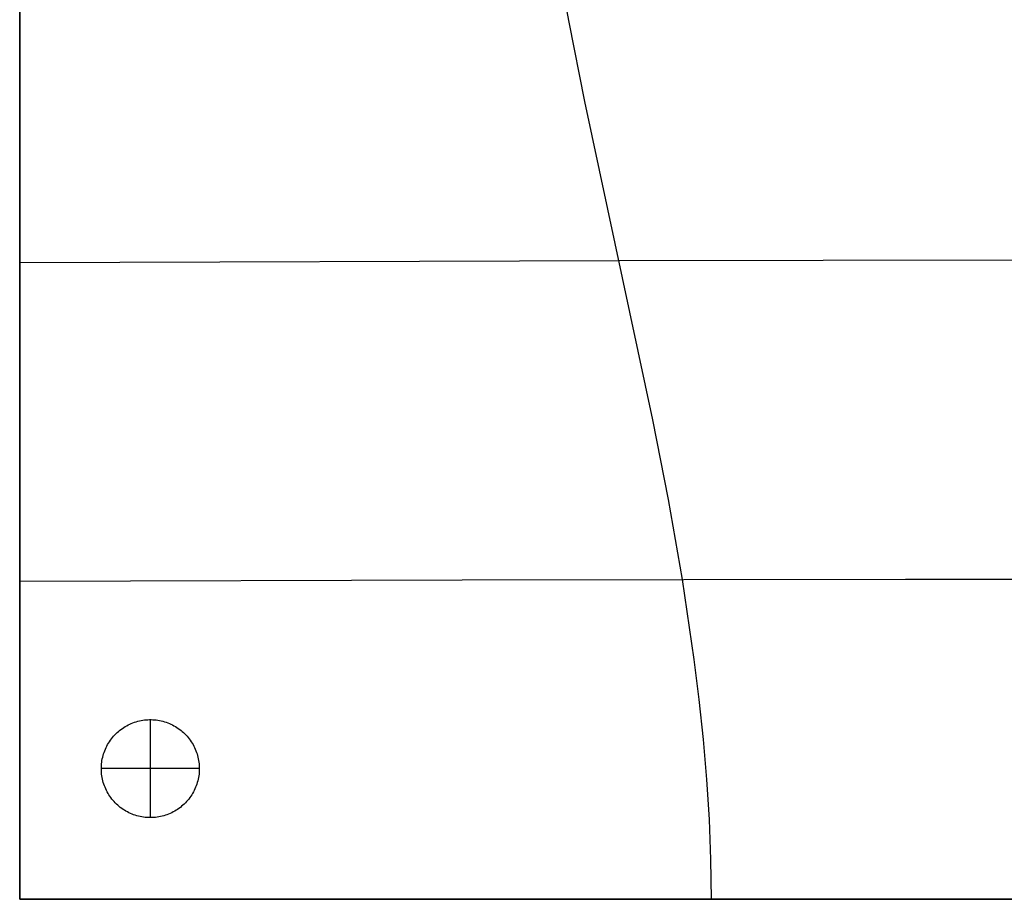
# Model space of a CAD drawing. Header units: millimetres. Extents: x 7069 to 8769, y -1080 to 0.
# Tile 1 of 5: x 7069 to 7672, y -1080 to -541. Entities that reach past the tile are written whole.
import ezdxf

# ---------------------------------------------------------------- set-up
doc = ezdxf.new("R2010")
doc.units = ezdxf.units.MM
doc.layers.add('108$Catena module 300 - open left', color=7, linetype='Continuous', true_color=0x000000)

msp = doc.modelspace()

# ---------------------------------------------------------------- linework, layer by layer
at = {"layer": '108$Catena module 300 - open left'}
for p, q in [((7069.14, 0, 20), (7069.14, -1080, 20)), ((7069.14, -1080, 220), (7069.14, 0, 220)), ((7405.55, -542.91, 397.5), (7396.94, -494.34, 400.69)), ((7069.14, -690.21, 401.55), (7069.14, -495.09, 400.15)), ((7415.15, -591.52, 394.37), (7405.55, -542.91, 397.5)), ((7456.84, -786.44, 384.53), (7415.15, -591.52, 394.37)), ((7069.14, -690.21, 401.55), (7436.55, -688.86, 388.69)), ((7069.14, -885.23, 408.17), (7069.14, -690.21, 401.55)), ((7436.55, -688.86, 388.69), (7804.17, -688.25, 385.83)), ((7466.43, -835.3, 383.29), (7456.84, -786.44, 384.53)), ((7475.02, -884.21, 382.75), (7466.43, -835.3, 383.29)), ((7069.14, -885.23, 408.18), (7340.13, -884.48, 389.32)), ((7069.14, -1080, 420), (7069.14, -885.23, 408.17)), ((7340.13, -884.48, 389.32), (7611.54, -884, 377.99)), ((7482.29, -933.15, 383.02), (7475.02, -884.21, 382.75)), ((7611.54, -884, 377.99), (7883.15, -883.81, 374.2)), ((7485.33, -957.63, 383.5), (7482.29, -933.15, 383.02)), ((7487.91, -982.11, 384.22), (7485.33, -957.63, 383.5)), ((7141.42, -971.01, 20), (7142.43, -970.76, 20)), ((7141.42, -971.01), (7142.43, -970.76)), ((7141.42, -971.01, 10), (7142.43, -970.76, 10)), ((7142.43, -970.76, 20), (7143.44, -970.55, 20)), ((7142.43, -970.76), (7143.44, -970.55)), ((7142.43, -970.76, 10), (7143.44, -970.55, 10)), ((7143.44, -970.55, 20), (7144.47, -970.37, 20)), ((7143.44, -970.55), (7144.47, -970.37)), ((7143.44, -970.55, 10), (7144.47, -970.37, 10)), ((7144.47, -970.37, 20), (7145.5, -970.22, 20)), ((7144.47, -970.37), (7145.5, -970.22)), ((7144.47, -970.37, 10), (7145.5, -970.22, 10)), ((7145.5, -970.22, 20), (7146.54, -970.11, 20)), ((7145.5, -970.22), (7146.54, -970.11)), ((7145.5, -970.22, 10), (7146.54, -970.11, 10)), ((7146.54, -970.11, 20), (7147.58, -970.04, 20)), ((7146.54, -970.11), (7147.58, -970.04)), ((7146.54, -970.11, 10), (7147.58, -970.04, 10)), ((7147.58, -970.04, 20), (7148.62, -970, 20)), ((7147.58, -970.04), (7148.62, -970)), ((7147.58, -970.04, 10), (7148.62, -970, 10)), ((7148.62, -970, 20), (7149.66, -970, 20)), ((7148.62, -970), (7149.66, -970)), ((7148.62, -970, 10), (7149.66, -970, 10)), ((7149.14, -970, 20), (7149.14, -970)), ((7149.14, -970, 20), (7149.14, -1030, 20)), ((7149.14, -970), (7149.14, -1030)), ((7149.66, -970, 20), (7150.7, -970.04, 20)), ((7149.66, -970), (7150.7, -970.04)), ((7149.66, -970, 10), (7150.7, -970.04, 10)), ((7150.7, -970.04, 20), (7151.74, -970.11, 20)), ((7150.7, -970.04), (7151.74, -970.11)), ((7150.7, -970.04, 10), (7151.74, -970.11, 10)), ((7151.74, -970.11, 20), (7152.77, -970.22, 20)), ((7151.74, -970.11), (7152.77, -970.22)), ((7151.74, -970.11, 10), (7152.77, -970.22, 10)), ((7152.77, -970.22, 20), (7153.81, -970.37, 20)), ((7152.77, -970.22), (7153.81, -970.37)), ((7152.77, -970.22, 10), (7153.81, -970.37, 10)), ((7153.81, -970.37, 20), (7154.83, -970.55, 20)), ((7153.81, -970.37), (7154.83, -970.55)), ((7153.81, -970.37, 10), (7154.83, -970.55, 10)), ((7154.83, -970.55, 20), (7155.85, -970.76, 20)), ((7154.83, -970.55), (7155.85, -970.76)), ((7154.83, -970.55, 10), (7155.85, -970.76, 10)), ((7155.85, -970.76, 20), (7156.86, -971.01, 20)), ((7155.85, -970.76), (7156.86, -971.01)), ((7155.85, -970.76, 10), (7156.86, -971.01, 10)), ((7129.55, -977.28, 20), (7130.35, -976.61, 20)), ((7129.55, -977.28), (7130.35, -976.61)), ((7129.55, -977.28, 10), (7130.35, -976.61, 10)), ((7130.35, -976.61, 20), (7131.17, -975.98, 20)), ((7130.35, -976.61), (7131.17, -975.98)), ((7130.35, -976.61, 10), (7131.17, -975.98, 10)), ((7131.17, -975.98, 20), (7132.01, -975.37, 20)), ((7131.17, -975.98), (7132.01, -975.37)), ((7131.17, -975.98, 10), (7132.01, -975.37, 10)), ((7132.01, -975.37, 20), (7132.88, -974.79, 20)), ((7132.01, -975.37), (7132.88, -974.79)), ((7132.01, -975.37, 10), (7132.88, -974.79, 10)), ((7132.88, -974.79, 20), (7133.76, -974.24, 20)), ((7132.88, -974.79), (7133.76, -974.24)), ((7132.88, -974.79, 10), (7133.76, -974.24, 10)), ((7133.76, -974.24, 20), (7134.67, -973.72, 20)), ((7133.76, -974.24), (7134.67, -973.72)), ((7133.76, -974.24, 10), (7134.67, -973.72, 10)), ((7134.67, -973.72, 20), (7135.59, -973.23, 20)), ((7134.67, -973.72), (7135.59, -973.23)), ((7134.67, -973.72, 10), (7135.59, -973.23, 10)), ((7135.59, -973.23, 20), (7136.52, -972.78, 20)), ((7135.59, -973.23), (7136.52, -972.78)), ((7135.59, -973.23, 10), (7136.52, -972.78, 10)), ((7136.52, -972.78, 20), (7137.48, -972.36, 20)), ((7136.52, -972.78), (7137.48, -972.36)), ((7136.52, -972.78, 10), (7137.48, -972.36, 10)), ((7137.48, -972.36, 20), (7138.44, -971.97, 20)), ((7137.48, -972.36), (7138.44, -971.97)), ((7137.48, -972.36, 10), (7138.44, -971.97, 10)), ((7138.44, -971.97, 20), (7139.42, -971.62, 20)), ((7138.44, -971.97), (7139.42, -971.62)), ((7138.44, -971.97, 10), (7139.42, -971.62, 10)), ((7139.42, -971.62, 20), (7140.41, -971.3, 20)), ((7139.42, -971.62), (7140.41, -971.3)), ((7139.42, -971.62, 10), (7140.41, -971.3, 10)), ((7140.41, -971.3, 20), (7141.42, -971.01, 20)), ((7140.41, -971.3), (7141.42, -971.01)), ((7140.41, -971.3, 10), (7141.42, -971.01, 10)), ((7156.86, -971.01, 20), (7157.86, -971.3, 20)), ((7156.86, -971.01), (7157.86, -971.3)), ((7156.86, -971.01, 10), (7157.86, -971.3, 10)), ((7157.86, -971.3, 20), (7158.85, -971.62, 20)), ((7157.86, -971.3), (7158.85, -971.62)), ((7157.86, -971.3, 10), (7158.85, -971.62, 10)), ((7158.85, -971.62, 20), (7159.83, -971.97, 20)), ((7158.85, -971.62), (7159.83, -971.97)), ((7158.85, -971.62, 10), (7159.83, -971.97, 10)), ((7159.83, -971.97, 20), (7160.8, -972.36, 20)), ((7159.83, -971.97), (7160.8, -972.36)), ((7159.83, -971.97, 10), (7160.8, -972.36, 10)), ((7160.8, -972.36, 20), (7161.75, -972.78, 20)), ((7160.8, -972.36), (7161.75, -972.78)), ((7160.8, -972.36, 10), (7161.75, -972.78, 10)), ((7161.75, -972.78, 20), (7162.69, -973.23, 20)), ((7161.75, -972.78), (7162.69, -973.23)), ((7161.75, -972.78, 10), (7162.69, -973.23, 10)), ((7162.69, -973.23, 20), (7163.61, -973.72, 20)), ((7162.69, -973.23), (7163.61, -973.72)), ((7162.69, -973.23, 10), (7163.61, -973.72, 10)), ((7163.61, -973.72, 20), (7164.51, -974.24, 20)), ((7163.61, -973.72), (7164.51, -974.24)), ((7163.61, -973.72, 10), (7164.51, -974.24, 10)), ((7164.51, -974.24, 20), (7165.4, -974.79, 20)), ((7164.51, -974.24), (7165.4, -974.79)), ((7164.51, -974.24, 10), (7165.4, -974.79, 10)), ((7165.4, -974.79, 20), (7166.26, -975.37, 20)), ((7165.4, -974.79), (7166.26, -975.37)), ((7165.4, -974.79, 10), (7166.26, -975.37, 10)), ((7166.26, -975.37, 20), (7167.11, -975.98, 20)), ((7166.26, -975.37), (7167.11, -975.98)), ((7166.26, -975.37, 10), (7167.11, -975.98, 10)), ((7167.11, -975.98, 20), (7167.93, -976.61, 20)), ((7167.11, -975.98), (7167.93, -976.61)), ((7167.11, -975.98, 10), (7167.93, -976.61, 10)), ((7167.93, -976.61, 20), (7168.73, -977.28, 20)), ((7167.93, -976.61), (7168.73, -977.28)), ((7167.93, -976.61, 10), (7168.73, -977.28, 10)), ((7124.07, -983.52, 20), (7124.65, -982.66, 20)), ((7124.07, -983.52), (7124.65, -982.66)), ((7124.07, -983.52, 10), (7124.65, -982.66, 10)), ((7124.65, -982.66, 20), (7125.27, -981.82, 20)), ((7124.65, -982.66), (7125.27, -981.82)), ((7124.65, -982.66, 10), (7125.27, -981.82, 10)), ((7125.27, -981.82, 20), (7125.92, -981.01, 20)), ((7125.27, -981.82), (7125.92, -981.01)), ((7125.27, -981.82, 10), (7125.92, -981.01, 10)), ((7125.92, -981.01, 20), (7126.59, -980.21, 20)), ((7125.92, -981.01), (7126.59, -980.21)), ((7125.92, -981.01, 10), (7126.59, -980.21, 10)), ((7126.59, -980.21, 20), (7127.29, -979.44, 20)), ((7126.59, -980.21), (7127.29, -979.44)), ((7126.59, -980.21, 10), (7127.29, -979.44, 10)), ((7127.29, -979.44, 20), (7128.02, -978.69, 20)), ((7127.29, -979.44), (7128.02, -978.69)), ((7127.29, -979.44, 10), (7128.02, -978.69, 10)), ((7128.02, -978.69, 20), (7128.77, -977.97, 20)), ((7128.02, -978.69), (7128.77, -977.97)), ((7128.02, -978.69, 10), (7128.77, -977.97, 10)), ((7128.77, -977.97, 20), (7129.55, -977.28, 20)), ((7128.77, -977.97), (7129.55, -977.28)), ((7128.77, -977.97, 10), (7129.55, -977.28, 10)), ((7168.73, -977.28, 20), (7169.51, -977.97, 20)), ((7168.73, -977.28), (7169.51, -977.97)), ((7168.73, -977.28, 10), (7169.51, -977.97, 10)), ((7169.51, -977.97, 20), (7170.26, -978.69, 20)), ((7169.51, -977.97), (7170.26, -978.69)), ((7169.51, -977.97, 10), (7170.26, -978.69, 10)), ((7170.26, -978.69, 20), (7170.99, -979.44, 20)), ((7170.26, -978.69), (7170.99, -979.44)), ((7170.26, -978.69, 10), (7170.99, -979.44, 10)), ((7170.99, -979.44, 20), (7171.69, -980.21, 20)), ((7170.99, -979.44), (7171.69, -980.21)), ((7170.99, -979.44, 10), (7171.69, -980.21, 10)), ((7171.69, -980.21, 20), (7172.36, -981.01, 20)), ((7171.69, -980.21), (7172.36, -981.01)), ((7171.69, -980.21, 10), (7172.36, -981.01, 10)), ((7172.36, -981.01, 20), (7173, -981.82, 20)), ((7172.36, -981.01), (7173, -981.82)), ((7172.36, -981.01, 10), (7173, -981.82, 10)), ((7173, -981.82, 20), (7173.62, -982.66, 20)), ((7173, -981.82), (7173.62, -982.66)), ((7173, -981.82, 10), (7173.62, -982.66, 10)), ((7173.62, -982.66, 20), (7174.21, -983.52, 20)), ((7173.62, -982.66), (7174.21, -983.52)), ((7173.62, -982.66, 10), (7174.21, -983.52, 10)), ((7489.99, -1006.59, 385.2), (7487.91, -982.11, 384.22)), ((7121.2, -989.06, 20), (7121.6, -988.1, 20)), ((7121.2, -989.06), (7121.6, -988.1)), ((7121.2, -989.06, 10), (7121.6, -988.1, 10)), ((7121.6, -988.1, 20), (7122.03, -987.15, 20)), ((7121.6, -988.1), (7122.03, -987.15)), ((7121.6, -988.1, 10), (7122.03, -987.15, 10)), ((7122.03, -987.15, 20), (7122.49, -986.22, 20)), ((7122.03, -987.15), (7122.49, -986.22)), ((7122.03, -987.15, 10), (7122.49, -986.22, 10)), ((7122.49, -986.22, 20), (7122.99, -985.3, 20)), ((7122.49, -986.22), (7122.99, -985.3)), ((7122.49, -986.22, 10), (7122.99, -985.3, 10)), ((7122.99, -985.3, 20), (7123.51, -984.4, 20)), ((7122.99, -985.3), (7123.51, -984.4)), ((7122.99, -985.3, 10), (7123.51, -984.4, 10)), ((7123.51, -984.4, 20), (7124.07, -983.52, 20)), ((7123.51, -984.4), (7124.07, -983.52)), ((7123.51, -984.4, 10), (7124.07, -983.52, 10)), ((7174.21, -983.52, 20), (7174.76, -984.4, 20)), ((7174.21, -983.52), (7174.76, -984.4)), ((7174.21, -983.52, 10), (7174.76, -984.4, 10)), ((7174.76, -984.4, 20), (7175.29, -985.3, 20)), ((7174.76, -984.4), (7175.29, -985.3)), ((7174.76, -984.4, 10), (7175.29, -985.3, 10)), ((7175.29, -985.3, 20), (7175.78, -986.22, 20)), ((7175.29, -985.3), (7175.78, -986.22)), ((7175.29, -985.3, 10), (7175.78, -986.22, 10)), ((7175.78, -986.22, 20), (7176.25, -987.15, 20)), ((7175.78, -986.22), (7176.25, -987.15)), ((7175.78, -986.22, 10), (7176.25, -987.15, 10)), ((7176.25, -987.15, 20), (7176.68, -988.1, 20)), ((7176.25, -987.15), (7176.68, -988.1)), ((7176.25, -987.15, 10), (7176.68, -988.1, 10)), ((7176.68, -988.1, 20), (7177.07, -989.06, 20)), ((7176.68, -988.1), (7177.07, -989.06)), ((7176.68, -988.1, 10), (7177.07, -989.06, 10)), ((7119.54, -995.08, 20), (7119.73, -994.05, 20)), ((7119.54, -995.08), (7119.73, -994.05)), ((7119.54, -995.08, 10), (7119.73, -994.05, 10)), ((7119.73, -994.05, 20), (7119.96, -993.03, 20)), ((7119.73, -994.05), (7119.96, -993.03)), ((7119.73, -994.05, 10), (7119.96, -993.03, 10)), ((7119.96, -993.03, 20), (7120.22, -992.03, 20)), ((7119.96, -993.03), (7120.22, -992.03)), ((7119.96, -993.03, 10), (7120.22, -992.03, 10)), ((7120.22, -992.03, 20), (7120.51, -991.03, 20)), ((7120.22, -992.03), (7120.51, -991.03)), ((7120.22, -992.03, 10), (7120.51, -991.03, 10)), ((7120.51, -991.03, 20), (7120.84, -990.04, 20)), ((7120.51, -991.03), (7120.84, -990.04)), ((7120.51, -991.03, 10), (7120.84, -990.04, 10)), ((7120.84, -990.04, 20), (7121.2, -989.06, 20)), ((7120.84, -990.04), (7121.2, -989.06)), ((7120.84, -990.04, 10), (7121.2, -989.06, 10)), ((7177.07, -989.06, 20), (7177.44, -990.04, 20)), ((7177.07, -989.06), (7177.44, -990.04)), ((7177.07, -989.06, 10), (7177.44, -990.04, 10)), ((7177.44, -990.04, 20), (7177.76, -991.03, 20)), ((7177.44, -990.04), (7177.76, -991.03)), ((7177.44, -990.04, 10), (7177.76, -991.03, 10)), ((7177.76, -991.03, 20), (7178.06, -992.03, 20)), ((7177.76, -991.03), (7178.06, -992.03)), ((7177.76, -991.03, 10), (7178.06, -992.03, 10)), ((7178.06, -992.03, 20), (7178.32, -993.03, 20)), ((7178.06, -992.03), (7178.32, -993.03)), ((7178.06, -992.03, 10), (7178.32, -993.03, 10)), ((7178.32, -993.03, 20), (7178.54, -994.05, 20)), ((7178.32, -993.03), (7178.54, -994.05)), ((7178.32, -993.03, 10), (7178.54, -994.05, 10)), ((7178.54, -994.05, 20), (7178.73, -995.08, 20)), ((7178.54, -994.05), (7178.73, -995.08)), ((7178.54, -994.05, 10), (7178.73, -995.08, 10)), ((7119.14, -1000.26, 20), (7119.15, -999.22, 20)), ((7119.14, -1000.26), (7119.15, -999.22)), ((7119.14, -1000.26, 10), (7119.15, -999.22, 10)), ((7119.14, -1000, 20), (7119.14, -1000)), ((7179.14, -1000, 20), (7119.14, -1000, 20)), ((7179.14, -1000), (7119.14, -1000)), ((7119.17, -1001.3, 20), (7119.14, -1000.26, 20)), ((7119.17, -1001.3), (7119.14, -1000.26)), ((7119.17, -1001.3, 10), (7119.14, -1000.26, 10)), ((7119.15, -999.22, 20), (7119.19, -998.18, 20)), ((7119.15, -999.22), (7119.19, -998.18)), ((7119.15, -999.22, 10), (7119.19, -998.18, 10)), ((7119.19, -998.18, 20), (7119.27, -997.14, 20)), ((7119.19, -998.18), (7119.27, -997.14)), ((7119.19, -998.18, 10), (7119.27, -997.14, 10)), ((7119.27, -997.14, 20), (7119.39, -996.11, 20)), ((7119.27, -997.14), (7119.39, -996.11)), ((7119.27, -997.14, 10), (7119.39, -996.11, 10)), ((7119.39, -996.11, 20), (7119.54, -995.08, 20)), ((7119.39, -996.11), (7119.54, -995.08)), ((7119.39, -996.11, 10), (7119.54, -995.08, 10)), ((7178.73, -995.08, 20), (7178.88, -996.11, 20)), ((7178.73, -995.08), (7178.88, -996.11)), ((7178.73, -995.08, 10), (7178.88, -996.11, 10)), ((7178.88, -996.11, 20), (7179, -997.14, 20)), ((7178.88, -996.11), (7179, -997.14)), ((7178.88, -996.11, 10), (7179, -997.14, 10)), ((7179, -997.14, 20), (7179.08, -998.18, 20)), ((7179, -997.14), (7179.08, -998.18)), ((7179, -997.14, 10), (7179.08, -998.18, 10)), ((7179.08, -998.18, 20), (7179.13, -999.22, 20)), ((7179.08, -998.18), (7179.13, -999.22)), ((7179.08, -998.18, 10), (7179.13, -999.22, 10)), ((7179.14, -1000.26, 20), (7179.11, -1001.3, 20)), ((7179.14, -1000.26), (7179.11, -1001.3)), ((7179.14, -1000.26, 10), (7179.11, -1001.3, 10)), ((7179.13, -999.22, 20), (7179.14, -1000.26, 20)), ((7179.13, -999.22), (7179.14, -1000.26)), ((7179.13, -999.22, 10), (7179.14, -1000.26, 10)), ((7179.14, -1000, 20), (7179.14, -1000)), ((7119.23, -1002.34, 20), (7119.17, -1001.3, 20)), ((7119.23, -1002.34), (7119.17, -1001.3)), ((7119.23, -1002.34, 10), (7119.17, -1001.3, 10)), ((7119.33, -1003.38, 20), (7119.23, -1002.34, 20)), ((7119.33, -1003.38), (7119.23, -1002.34)), ((7119.33, -1003.38, 10), (7119.23, -1002.34, 10)), ((7119.46, -1004.41, 20), (7119.33, -1003.38, 20)), ((7119.46, -1004.41), (7119.33, -1003.38)), ((7119.46, -1004.41, 10), (7119.33, -1003.38, 10)), ((7119.63, -1005.44, 20), (7119.46, -1004.41, 20)), ((7119.63, -1005.44), (7119.46, -1004.41)), ((7119.63, -1005.44, 10), (7119.46, -1004.41, 10)), ((7119.84, -1006.46, 20), (7119.63, -1005.44, 20)), ((7119.84, -1006.46), (7119.63, -1005.44)), ((7119.84, -1006.46, 10), (7119.63, -1005.44, 10)), ((7120.08, -1007.47, 20), (7119.84, -1006.46, 20)), ((7120.08, -1007.47), (7119.84, -1006.46)), ((7120.08, -1007.47, 10), (7119.84, -1006.46, 10)), ((7178.43, -1006.46, 20), (7178.19, -1007.47, 20)), ((7178.43, -1006.46), (7178.19, -1007.47)), ((7178.43, -1006.46, 10), (7178.19, -1007.47, 10)), ((7178.64, -1005.44, 20), (7178.43, -1006.46, 20)), ((7178.64, -1005.44), (7178.43, -1006.46)), ((7178.64, -1005.44, 10), (7178.43, -1006.46, 10)), ((7178.81, -1004.41, 20), (7178.64, -1005.44, 20)), ((7178.81, -1004.41), (7178.64, -1005.44)), ((7178.81, -1004.41, 10), (7178.64, -1005.44, 10)), ((7178.95, -1003.38, 20), (7178.81, -1004.41, 20)), ((7178.95, -1003.38), (7178.81, -1004.41)), ((7178.95, -1003.38, 10), (7178.81, -1004.41, 10)), ((7179.05, -1002.34, 20), (7178.95, -1003.38, 20)), ((7179.05, -1002.34), (7178.95, -1003.38)), ((7179.05, -1002.34, 10), (7178.95, -1003.38, 10)), ((7179.11, -1001.3, 20), (7179.05, -1002.34, 20)), ((7179.11, -1001.3), (7179.05, -1002.34)), ((7179.11, -1001.3, 10), (7179.05, -1002.34, 10)), ((7491.53, -1031.07, 386.45), (7489.99, -1006.59, 385.2)), ((7120.36, -1008.47, 20), (7120.08, -1007.47, 20)), ((7120.36, -1008.47), (7120.08, -1007.47)), ((7120.36, -1008.47, 10), (7120.08, -1007.47, 10)), ((7120.67, -1009.47, 20), (7120.36, -1008.47, 20)), ((7120.67, -1009.47), (7120.36, -1008.47)), ((7120.67, -1009.47, 10), (7120.36, -1008.47, 10)), ((7121.02, -1010.45, 20), (7120.67, -1009.47, 20)), ((7121.02, -1010.45), (7120.67, -1009.47)), ((7121.02, -1010.45, 10), (7120.67, -1009.47, 10)), ((7121.4, -1011.42, 20), (7121.02, -1010.45, 20)), ((7121.4, -1011.42), (7121.02, -1010.45)), ((7121.4, -1011.42, 10), (7121.02, -1010.45, 10)), ((7121.81, -1012.38, 20), (7121.4, -1011.42, 20)), ((7121.81, -1012.38), (7121.4, -1011.42)), ((7121.81, -1012.38, 10), (7121.4, -1011.42, 10)), ((7122.26, -1013.32, 20), (7121.81, -1012.38, 20)), ((7122.26, -1013.32), (7121.81, -1012.38)), ((7122.26, -1013.32, 10), (7121.81, -1012.38, 10)), ((7176.47, -1012.38, 20), (7176.02, -1013.32, 20)), ((7176.47, -1012.38), (7176.02, -1013.32)), ((7176.47, -1012.38, 10), (7176.02, -1013.32, 10)), ((7176.88, -1011.42, 20), (7176.47, -1012.38, 20)), ((7176.88, -1011.42), (7176.47, -1012.38)), ((7176.88, -1011.42, 10), (7176.47, -1012.38, 10)), ((7177.26, -1010.45, 20), (7176.88, -1011.42, 20)), ((7177.26, -1010.45), (7176.88, -1011.42)), ((7177.26, -1010.45, 10), (7176.88, -1011.42, 10)), ((7177.6, -1009.47, 20), (7177.26, -1010.45, 20)), ((7177.6, -1009.47), (7177.26, -1010.45)), ((7177.6, -1009.47, 10), (7177.26, -1010.45, 10)), ((7177.92, -1008.47, 20), (7177.6, -1009.47, 20)), ((7177.92, -1008.47), (7177.6, -1009.47)), ((7177.92, -1008.47, 10), (7177.6, -1009.47, 10)), ((7178.19, -1007.47, 20), (7177.92, -1008.47, 20)), ((7178.19, -1007.47), (7177.92, -1008.47)), ((7178.19, -1007.47, 10), (7177.92, -1008.47, 10)), ((7122.73, -1014.24, 20), (7122.26, -1013.32, 20)), ((7122.73, -1014.24), (7122.26, -1013.32)), ((7122.73, -1014.24, 10), (7122.26, -1013.32, 10)), ((7123.24, -1015.15, 20), (7122.73, -1014.24, 20)), ((7123.24, -1015.15), (7122.73, -1014.24)), ((7123.24, -1015.15, 10), (7122.73, -1014.24, 10)), ((7123.79, -1016.04, 20), (7123.24, -1015.15, 20)), ((7123.79, -1016.04), (7123.24, -1015.15)), ((7123.79, -1016.04, 10), (7123.24, -1015.15, 10)), ((7124.36, -1016.91, 20), (7123.79, -1016.04, 20)), ((7124.36, -1016.91), (7123.79, -1016.04)), ((7124.36, -1016.91, 10), (7123.79, -1016.04, 10)), ((7124.96, -1017.76, 20), (7124.36, -1016.91, 20)), ((7124.96, -1017.76), (7124.36, -1016.91)), ((7124.96, -1017.76, 10), (7124.36, -1016.91, 10)), ((7125.59, -1018.59, 20), (7124.96, -1017.76, 20)), ((7125.59, -1018.59), (7124.96, -1017.76)), ((7125.59, -1018.59, 10), (7124.96, -1017.76, 10)), ((7126.25, -1019.39, 20), (7125.59, -1018.59, 20)), ((7126.25, -1019.39), (7125.59, -1018.59)), ((7126.25, -1019.39, 10), (7125.59, -1018.59, 10)), ((7172.69, -1018.59, 20), (7172.03, -1019.39, 20)), ((7172.69, -1018.59), (7172.03, -1019.39)), ((7172.69, -1018.59, 10), (7172.03, -1019.39, 10)), ((7173.32, -1017.76, 20), (7172.69, -1018.59, 20)), ((7173.32, -1017.76), (7172.69, -1018.59)), ((7173.32, -1017.76, 10), (7172.69, -1018.59, 10)), ((7173.92, -1016.91, 20), (7173.32, -1017.76, 20)), ((7173.92, -1016.91), (7173.32, -1017.76)), ((7173.92, -1016.91, 10), (7173.32, -1017.76, 10)), ((7174.49, -1016.04, 20), (7173.92, -1016.91, 20)), ((7174.49, -1016.04), (7173.92, -1016.91)), ((7174.49, -1016.04, 10), (7173.92, -1016.91, 10)), ((7175.03, -1015.15, 20), (7174.49, -1016.04, 20)), ((7175.03, -1015.15), (7174.49, -1016.04)), ((7175.03, -1015.15, 10), (7174.49, -1016.04, 10)), ((7175.54, -1014.24, 20), (7175.03, -1015.15, 20)), ((7175.54, -1014.24), (7175.03, -1015.15)), ((7175.54, -1014.24, 10), (7175.03, -1015.15, 10)), ((7176.02, -1013.32, 20), (7175.54, -1014.24, 20)), ((7176.02, -1013.32), (7175.54, -1014.24)), ((7176.02, -1013.32, 10), (7175.54, -1014.24, 10)), ((7126.94, -1020.18, 20), (7126.25, -1019.39, 20)), ((7126.94, -1020.18), (7126.25, -1019.39)), ((7126.94, -1020.18, 10), (7126.25, -1019.39, 10)), ((7127.65, -1020.94, 20), (7126.94, -1020.18, 20)), ((7127.65, -1020.94), (7126.94, -1020.18)), ((7127.65, -1020.94, 10), (7126.94, -1020.18, 10)), ((7128.39, -1021.67, 20), (7127.65, -1020.94, 20)), ((7128.39, -1021.67), (7127.65, -1020.94)), ((7128.39, -1021.67, 10), (7127.65, -1020.94, 10)), ((7129.15, -1022.38, 20), (7128.39, -1021.67, 20)), ((7129.15, -1022.38), (7128.39, -1021.67)), ((7129.15, -1022.38, 10), (7128.39, -1021.67, 10)), ((7129.94, -1023.06, 20), (7129.15, -1022.38, 20)), ((7129.94, -1023.06), (7129.15, -1022.38)), ((7129.94, -1023.06, 10), (7129.15, -1022.38, 10)), ((7130.75, -1023.71, 20), (7129.94, -1023.06, 20)), ((7130.75, -1023.71), (7129.94, -1023.06)), ((7130.75, -1023.71, 10), (7129.94, -1023.06, 10)), ((7131.59, -1024.33, 20), (7130.75, -1023.71, 20)), ((7131.59, -1024.33), (7130.75, -1023.71)), ((7131.59, -1024.33, 10), (7130.75, -1023.71, 10)), ((7132.44, -1024.93, 20), (7131.59, -1024.33, 20)), ((7132.44, -1024.93), (7131.59, -1024.33)), ((7132.44, -1024.93, 10), (7131.59, -1024.33, 10)), ((7133.32, -1025.49, 20), (7132.44, -1024.93, 20)), ((7133.32, -1025.49), (7132.44, -1024.93)), ((7133.32, -1025.49, 10), (7132.44, -1024.93, 10)), ((7165.83, -1024.93, 20), (7164.96, -1025.49, 20)), ((7165.83, -1024.93), (7164.96, -1025.49)), ((7165.83, -1024.93, 10), (7164.96, -1025.49, 10)), ((7166.69, -1024.33, 20), (7165.83, -1024.93, 20)), ((7166.69, -1024.33), (7165.83, -1024.93)), ((7166.69, -1024.33, 10), (7165.83, -1024.93, 10)), ((7167.52, -1023.71, 20), (7166.69, -1024.33, 20)), ((7167.52, -1023.71), (7166.69, -1024.33)), ((7167.52, -1023.71, 10), (7166.69, -1024.33, 10)), ((7168.33, -1023.06, 20), (7167.52, -1023.71, 20)), ((7168.33, -1023.06), (7167.52, -1023.71)), ((7168.33, -1023.06, 10), (7167.52, -1023.71, 10)), ((7169.12, -1022.38, 20), (7168.33, -1023.06, 20)), ((7169.12, -1022.38), (7168.33, -1023.06)), ((7169.12, -1022.38, 10), (7168.33, -1023.06, 10)), ((7169.89, -1021.67, 20), (7169.12, -1022.38, 20)), ((7169.89, -1021.67), (7169.12, -1022.38)), ((7169.89, -1021.67, 10), (7169.12, -1022.38, 10)), ((7170.63, -1020.94, 20), (7169.89, -1021.67, 20)), ((7170.63, -1020.94), (7169.89, -1021.67)), ((7170.63, -1020.94, 10), (7169.89, -1021.67, 10)), ((7171.34, -1020.18, 20), (7170.63, -1020.94, 20)), ((7171.34, -1020.18), (7170.63, -1020.94)), ((7171.34, -1020.18, 10), (7170.63, -1020.94, 10)), ((7172.03, -1019.39, 20), (7171.34, -1020.18, 20)), ((7172.03, -1019.39), (7171.34, -1020.18)), ((7172.03, -1019.39, 10), (7171.34, -1020.18, 10)), ((7134.21, -1026.02, 20), (7133.32, -1025.49, 20)), ((7134.21, -1026.02), (7133.32, -1025.49)), ((7134.21, -1026.02, 10), (7133.32, -1025.49, 10)), ((7135.13, -1026.53, 20), (7134.21, -1026.02, 20)), ((7135.13, -1026.53), (7134.21, -1026.02)), ((7135.13, -1026.53, 10), (7134.21, -1026.02, 10)), ((7136.05, -1027, 20), (7135.13, -1026.53, 20)), ((7136.05, -1027), (7135.13, -1026.53)), ((7136.05, -1027, 10), (7135.13, -1026.53, 10)), ((7137, -1027.43, 20), (7136.05, -1027, 20)), ((7137, -1027.43), (7136.05, -1027)), ((7137, -1027.43, 10), (7136.05, -1027, 10)), ((7137.96, -1027.84, 20), (7137, -1027.43, 20)), ((7137.96, -1027.84), (7137, -1027.43)), ((7137.96, -1027.84, 10), (7137, -1027.43, 10)), ((7138.93, -1028.21, 20), (7137.96, -1027.84, 20)), ((7138.93, -1028.21), (7137.96, -1027.84)), ((7138.93, -1028.21, 10), (7137.96, -1027.84, 10)), ((7139.92, -1028.55, 20), (7138.93, -1028.21, 20)), ((7139.92, -1028.55), (7138.93, -1028.21)), ((7139.92, -1028.55, 10), (7138.93, -1028.21, 10)), ((7140.91, -1028.85, 20), (7139.92, -1028.55, 20)), ((7140.91, -1028.85), (7139.92, -1028.55)), ((7140.91, -1028.85, 10), (7139.92, -1028.55, 10)), ((7141.92, -1029.12, 20), (7140.91, -1028.85, 20)), ((7141.92, -1029.12), (7140.91, -1028.85)), ((7141.92, -1029.12, 10), (7140.91, -1028.85, 10)), ((7142.93, -1029.35, 20), (7141.92, -1029.12, 20)), ((7142.93, -1029.35), (7141.92, -1029.12)), ((7142.93, -1029.35, 10), (7141.92, -1029.12, 10)), ((7143.96, -1029.55, 20), (7142.93, -1029.35, 20)), ((7143.96, -1029.55), (7142.93, -1029.35)), ((7143.96, -1029.55, 10), (7142.93, -1029.35, 10)), ((7144.99, -1029.71, 20), (7143.96, -1029.55, 20)), ((7144.99, -1029.71), (7143.96, -1029.55)), ((7144.99, -1029.71, 10), (7143.96, -1029.55, 10)), ((7146.02, -1029.84, 20), (7144.99, -1029.71, 20)), ((7146.02, -1029.84), (7144.99, -1029.71)), ((7146.02, -1029.84, 10), (7144.99, -1029.71, 10)), ((7147.06, -1029.93, 20), (7146.02, -1029.84, 20)), ((7147.06, -1029.93), (7146.02, -1029.84)), ((7147.06, -1029.93, 10), (7146.02, -1029.84, 10)), ((7148.1, -1029.98, 20), (7147.06, -1029.93, 20)), ((7148.1, -1029.98), (7147.06, -1029.93)), ((7148.1, -1029.98, 10), (7147.06, -1029.93, 10)), ((7149.14, -1030, 20), (7148.1, -1029.98, 20)), ((7149.14, -1030), (7148.1, -1029.98)), ((7149.14, -1030, 10), (7148.1, -1029.98, 10)), ((7150.18, -1029.98, 20), (7149.14, -1030, 20)), ((7150.18, -1029.98), (7149.14, -1030)), ((7150.18, -1029.98, 10), (7149.14, -1030, 10)), ((7149.14, -1030, 20), (7149.14, -1030)), ((7151.22, -1029.93, 20), (7150.18, -1029.98, 20)), ((7151.22, -1029.93), (7150.18, -1029.98)), ((7151.22, -1029.93, 10), (7150.18, -1029.98, 10)), ((7152.26, -1029.84, 20), (7151.22, -1029.93, 20)), ((7152.26, -1029.84), (7151.22, -1029.93)), ((7152.26, -1029.84, 10), (7151.22, -1029.93, 10)), ((7153.29, -1029.71, 20), (7152.26, -1029.84, 20)), ((7153.29, -1029.71), (7152.26, -1029.84)), ((7153.29, -1029.71, 10), (7152.26, -1029.84, 10)), ((7154.32, -1029.55, 20), (7153.29, -1029.71, 20)), ((7154.32, -1029.55), (7153.29, -1029.71)), ((7154.32, -1029.55, 10), (7153.29, -1029.71, 10)), ((7155.34, -1029.35, 20), (7154.32, -1029.55, 20)), ((7155.34, -1029.35), (7154.32, -1029.55)), ((7155.34, -1029.35, 10), (7154.32, -1029.55, 10)), ((7156.36, -1029.12, 20), (7155.34, -1029.35, 20)), ((7156.36, -1029.12), (7155.34, -1029.35)), ((7156.36, -1029.12, 10), (7155.34, -1029.35, 10)), ((7157.36, -1028.85, 20), (7156.36, -1029.12, 20)), ((7157.36, -1028.85), (7156.36, -1029.12)), ((7157.36, -1028.85, 10), (7156.36, -1029.12, 10)), ((7158.36, -1028.55, 20), (7157.36, -1028.85, 20)), ((7158.36, -1028.55), (7157.36, -1028.85)), ((7158.36, -1028.55, 10), (7157.36, -1028.85, 10)), ((7159.34, -1028.21, 20), (7158.36, -1028.55, 20)), ((7159.34, -1028.21), (7158.36, -1028.55)), ((7159.34, -1028.21, 10), (7158.36, -1028.55, 10)), ((7160.32, -1027.84, 20), (7159.34, -1028.21, 20)), ((7160.32, -1027.84), (7159.34, -1028.21)), ((7160.32, -1027.84, 10), (7159.34, -1028.21, 10)), ((7161.28, -1027.43, 20), (7160.32, -1027.84, 20)), ((7161.28, -1027.43), (7160.32, -1027.84)), ((7161.28, -1027.43, 10), (7160.32, -1027.84, 10)), ((7162.22, -1027, 20), (7161.28, -1027.43, 20)), ((7162.22, -1027), (7161.28, -1027.43)), ((7162.22, -1027, 10), (7161.28, -1027.43, 10)), ((7163.15, -1026.53, 20), (7162.22, -1027, 20)), ((7163.15, -1026.53), (7162.22, -1027)), ((7163.15, -1026.53, 10), (7162.22, -1027, 10)), ((7164.06, -1026.02, 20), (7163.15, -1026.53, 20)), ((7164.06, -1026.02), (7163.15, -1026.53)), ((7164.06, -1026.02, 10), (7163.15, -1026.53, 10)), ((7164.96, -1025.49, 20), (7164.06, -1026.02, 20)), ((7164.96, -1025.49), (7164.06, -1026.02)), ((7164.96, -1025.49, 10), (7164.06, -1026.02, 10)), ((7492.49, -1055.54, 387.97), (7491.53, -1031.07, 386.45)), ((7492.82, -1080, 389.8), (7492.49, -1055.54, 387.97)), ((7352, -1080, 397.61), (7069.14, -1080, 420)), ((7069.14, -1080, 20), (7069.14, -1080, 420)), ((8769.14, -1080, 20), (7069.14, -1080, 20)), ((7069.14, -1080, 220), (8769.14, -1080, 220)), ((7635.43, -1080, 384.14), (7352, -1080, 397.61)), ((7919.14, -1080, 379.62), (7635.43, -1080, 384.14))]:
    msp.add_line(p, q, dxfattribs=at)

doc.saveas('drawing.dxf')
